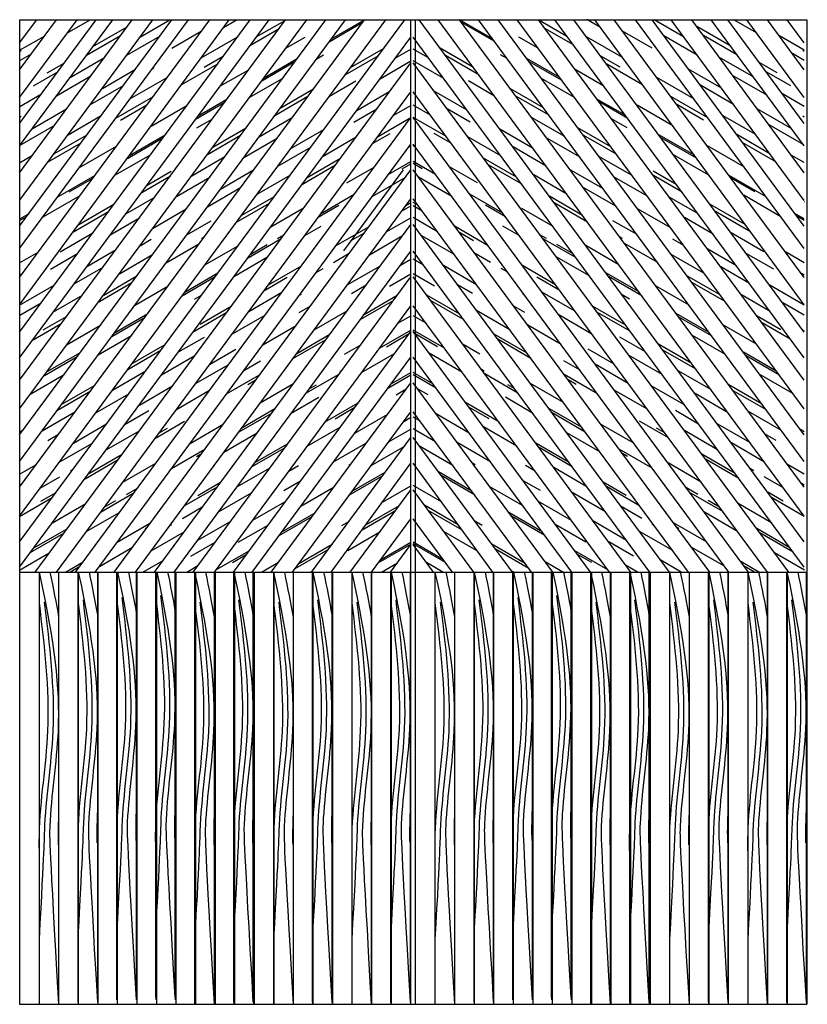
# Model space of a CAD drawing. Header units: millimetres. Extents: x 260.68 to 262.32, y 282.61 to 284.66.
import ezdxf

# ---------------------------------------------------------------- set-up
doc = ezdxf.new("R2010")
doc.units = ezdxf.units.MM
pattern_1 = [(150, (271.63997, 286.074296), (-0.1070805, 0.14981114), [1.143, -0.1524, 0.381, -0.0762]), (150, (271.57125, 286.15796), (0.1166641, 0.0496682), [0.2286, -0.025146, 0.4572, -0.05715]), (150, (271.639357, 286.14944), (-0.3176269, 0.24233406), [0.6096, -0.10668, 0.3048, -0.0762])]
pattern_2 = [(30, (251.34525, 286.074296), (0.1070805, 0.14981114), [1.143, -0.1524, 0.381, -0.0762]), (30, (251.41397, 286.15796), (-0.1166641, 0.0496682), [0.2286, -0.025146, 0.4572, -0.05715]), (30, (251.34586, 286.14944), (0.3176269, 0.24233406), [0.6096, -0.10668, 0.3048, -0.0762])]

msp = doc.modelspace()

# ---------------------------------------------------------------- hatches: boundary and pattern name
h = msp.add_hatch()
h.set_pattern_fill('AR-RROOF', color=256, scale=0.003, angle=30, style=0)
h.set_pattern_definition(pattern_2)
h.paths.add_polyline_path([(261.4901, 284.3515), (261.4901, 284.4053), (260.8324, 283.5143), (260.8721, 283.5143)])
h.paths.add_polyline_path([(261.4901, 284.4606), (261.4901, 284.5143), (260.7519, 283.5143), (260.7915, 283.5143)], flags=17)
h.paths.add_polyline_path([(261.4901, 284.5744), (261.4901, 284.6281), (260.6751, 283.5241), (260.6751, 283.5143), (260.7076, 283.5143)])
h.paths.add_polyline_path([(261.4776, 284.6643), (261.438, 284.6643), (260.6751, 283.6309), (260.6751, 283.5772)])
h = msp.add_hatch()
h.set_pattern_fill('AR-RROOF', color=256, scale=0.003, angle=30, style=0)
h.set_pattern_definition(pattern_2)
h.paths.add_polyline_path([(260.7516, 284.6643), (260.7109, 284.6643), (260.6751, 284.6158), (260.6751, 284.5602)], flags=0)
h.paths.add_polyline_path([(260.8346, 284.6643), (260.7949, 284.6643), (260.6751, 284.502), (260.6751, 284.4483)], flags=16)
h.paths.add_polyline_path([(260.9096, 284.6643), (260.8689, 284.6643), (260.6751, 284.4018), (260.6751, 284.3454)], flags=16)
h.paths.add_polyline_path([(260.9925, 284.6643), (260.9529, 284.6643), (260.6751, 284.288), (260.6751, 284.2343)], flags=16)
h.paths.add_polyline_path([(261.0712, 284.6643), (261.0269, 284.6643), (260.6751, 284.1878), (260.6751, 284.1278)], flags=16)
h.paths.add_polyline_path([(261.1551, 284.6643), (261.1119, 284.6643), (260.6751, 284.0703), (260.6751, 284.014)], flags=16)
h.paths.add_polyline_path([(261.2292, 284.6643), (261.1948, 284.6643), (260.6751, 283.9603), (260.6751, 283.9138)], flags=16)
h.paths.add_polyline_path([(261.3131, 284.6643), (261.2735, 284.6643), (260.6751, 283.8538), (260.6751, 283.8)], flags=17)
h.paths.add_polyline_path([(261.3936, 284.6643), (261.354, 284.6643), (260.6751, 283.7447), (260.6751, 283.6909)])
h = msp.add_hatch()
h.set_pattern_fill('AR-RROOF', color=256, scale=0.003, angle=30, style=0)
h.set_pattern_definition(pattern_1)
h.paths.add_polyline_path([(261.4951, 284.3515), (261.4951, 284.4053), (262.1528, 283.5143), (262.1131, 283.5143)])
h.paths.add_polyline_path([(261.4951, 284.4606), (261.4951, 284.5143), (262.2333, 283.5143), (262.1937, 283.5143)], flags=17)
h.paths.add_polyline_path([(261.4951, 284.5744), (261.4951, 284.6281), (262.3101, 283.5241), (262.3101, 283.5143), (262.2776, 283.5143)])
h.paths.add_polyline_path([(261.5076, 284.6643), (261.5473, 284.6643), (262.3101, 283.6309), (262.3101, 283.5772)])
h = msp.add_hatch()
h.set_pattern_fill('AR-RROOF', color=256, scale=0.003, angle=30, style=0)
h.set_pattern_definition(pattern_1)
h.paths.add_polyline_path([(262.2336, 284.6643), (262.2743, 284.6643), (262.3101, 284.6158), (262.3101, 284.5602)], flags=0)
h.paths.add_polyline_path([(262.1507, 284.6643), (262.1903, 284.6643), (262.3101, 284.502), (262.3101, 284.4483)], flags=16)
h.paths.add_polyline_path([(262.0756, 284.6643), (262.1163, 284.6643), (262.3101, 284.4018), (262.3101, 284.3454)], flags=16)
h.paths.add_polyline_path([(261.9927, 284.6643), (262.0324, 284.6643), (262.3101, 284.288), (262.3101, 284.2343)], flags=16)
h.paths.add_polyline_path([(261.914, 284.6643), (261.9583, 284.6643), (262.3101, 284.1878), (262.3101, 284.1278)], flags=16)
h.paths.add_polyline_path([(261.8301, 284.6643), (261.8733, 284.6643), (262.3101, 284.0703), (262.3101, 284.014)], flags=16)
h.paths.add_polyline_path([(261.7561, 284.6643), (261.7904, 284.6643), (262.3101, 283.9603), (262.3101, 283.9138)], flags=16)
h.paths.add_polyline_path([(261.6721, 284.6643), (261.7118, 284.6643), (262.3101, 283.8538), (262.3101, 283.8)], flags=17)
h.paths.add_polyline_path([(261.5916, 284.6643), (261.6312, 284.6643), (262.3101, 283.7447), (262.3101, 283.6909)])
h = msp.add_hatch()
h.set_pattern_fill('AR-RROOF', color=256, scale=0.003, angle=30, style=0)
h.set_pattern_definition(pattern_2)
h.paths.add_polyline_path([(261.4901, 284.2378), (261.4901, 284.2915), (260.9164, 283.5143), (260.956, 283.5143)])
h = msp.add_hatch()
h.set_pattern_fill('AR-RROOF', color=256, scale=0.003, angle=30, style=0)
h.set_pattern_definition(pattern_1)
h.paths.add_polyline_path([(261.4951, 284.2378), (261.4951, 284.2915), (262.0688, 283.5143), (262.0292, 283.5143)])
h = msp.add_hatch()
h.set_pattern_fill('AR-RROOF', color=256, scale=0.003, angle=30, style=0)
h.set_pattern_definition(pattern_2)
h.paths.add_polyline_path([(261.4901, 283.5715), (261.4901, 283.6252), (261.4082, 283.5143), (261.4479, 283.5143)], flags=17)
h.paths.add_polyline_path([(261.4901, 283.6852), (261.4901, 283.7407), (261.3243, 283.5143), (261.3639, 283.5143)])
h.paths.add_polyline_path([(261.4901, 283.7943), (261.4901, 283.8481), (261.2437, 283.5143), (261.2834, 283.5143)])
h.paths.add_polyline_path([(261.4901, 283.9081), (261.4901, 283.9618), (261.1598, 283.5143), (261.1994, 283.5143)], flags=17)
h.paths.add_polyline_path([(261.4901, 284.015), (261.4901, 284.0687), (261.0809, 283.5143), (261.1205, 283.5143)])
h.paths.add_polyline_path([(261.4901, 284.1287), (261.4901, 284.1824), (260.9969, 283.5143), (261.0366, 283.5143)])
h = msp.add_hatch()
h.set_pattern_fill('AR-RROOF', color=256, scale=0.003, angle=30, style=0)
h.set_pattern_definition(pattern_1)
h.paths.add_polyline_path([(261.4951, 283.5715), (261.4951, 283.6252), (261.577, 283.5143), (261.5373, 283.5143)], flags=17)
h.paths.add_polyline_path([(261.4951, 283.6852), (261.4951, 283.7407), (261.6609, 283.5143), (261.6213, 283.5143)])
h.paths.add_polyline_path([(261.4951, 283.7943), (261.4951, 283.8481), (261.7415, 283.5143), (261.7018, 283.5143)])
h.paths.add_polyline_path([(261.4951, 283.9081), (261.4951, 283.9618), (261.8255, 283.5143), (261.7858, 283.5143)], flags=17)
h.paths.add_polyline_path([(261.4951, 284.015), (261.4951, 284.0687), (261.9043, 283.5143), (261.8647, 283.5143)])
h.paths.add_polyline_path([(261.4951, 284.1287), (261.4951, 284.1824), (261.9883, 283.5143), (261.9487, 283.5143)])

# ---------------------------------------------------------------- linework, layer by layer
for p, q in [((260.6751, 284.4018), (260.8689, 284.6643)), ((260.6751, 284.4483), (260.8346, 284.6643)), ((260.6751, 284.502), (260.7949, 284.6643)), ((260.6751, 284.6158), (260.7109, 284.6643)), ((260.6751, 284.5602), (260.7516, 284.6643)), ((260.6751, 284.3454), (260.9096, 284.6643)), ((260.6751, 284.4018), (260.8689, 284.6643)), ((260.6751, 284.288), (260.9529, 284.6643)), ((260.6751, 284.2343), (260.9925, 284.6643)), ((260.6751, 284.1878), (261.0269, 284.6643)), ((260.6751, 284.1278), (261.0712, 284.6643)), ((260.6751, 283.5772), (261.4776, 284.6643)), ((260.6751, 283.6309), (261.438, 284.6643)), ((260.6751, 283.6909), (261.3936, 284.6643)), ((260.6751, 283.7447), (261.354, 284.6643)), ((260.6751, 283.8), (261.3131, 284.6643)), ((260.6751, 283.8538), (261.2735, 284.6643)), ((260.6751, 283.9138), (261.2292, 284.6643)), ((260.6751, 284.014), (261.1551, 284.6643)), ((260.6751, 283.9603), (261.1948, 284.6643)), ((260.6751, 284.0703), (261.1119, 284.6643)), ((260.6751, 284.1278), (261.0712, 284.6643)), ((260.6751, 284.6643), (260.6751, 282.6143)), ((260.6751, 284.6643), (262.3151, 284.6643)), ((261.4901, 282.6143), (261.4901, 284.6643)), ((261.5001, 282.6143), (261.5001, 284.6643)), ((262.3101, 283.5772), (261.5076, 284.6643)), ((262.3101, 283.6309), (261.5473, 284.6643)), ((262.3101, 283.6909), (261.5916, 284.6643)), ((262.3101, 283.7447), (261.6312, 284.6643)), ((262.3101, 283.8), (261.6721, 284.6643)), ((262.3101, 283.8538), (261.7118, 284.6643)), ((262.3101, 283.9138), (261.7561, 284.6643)), ((262.3101, 283.9603), (261.7904, 284.6643)), ((262.3101, 284.014), (261.8301, 284.6643)), ((262.3101, 284.0703), (261.8733, 284.6643)), ((262.3101, 284.1278), (261.914, 284.6643)), ((262.3101, 284.1278), (261.914, 284.6643)), ((262.3101, 284.1878), (261.9583, 284.6643)), ((262.3101, 284.2343), (261.9927, 284.6643)), ((262.3101, 284.288), (262.0324, 284.6643)), ((262.3101, 284.3454), (262.0756, 284.6643)), ((262.3101, 284.4018), (262.1163, 284.6643)), ((262.3101, 284.4018), (262.1163, 284.6643)), ((262.3101, 284.4483), (262.1507, 284.6643)), ((262.3101, 284.502), (262.1903, 284.6643)), ((262.3101, 284.5602), (262.2336, 284.6643)), ((262.3101, 284.6158), (262.2743, 284.6643)), ((262.3151, 284.6643), (262.3151, 282.6143)), ((260.6751, 283.5241), (261.4901, 284.6281)), ((262.3101, 283.5241), (261.4951, 284.6281)), ((260.7076, 283.5143), (261.4901, 284.5744)), ((262.2776, 283.5143), (261.4951, 284.5744)), ((260.7519, 283.5143), (261.4901, 284.5143)), ((262.2333, 283.5143), (261.4951, 284.5143)), ((260.7915, 283.5143), (261.4901, 284.4606)), ((262.1937, 283.5143), (261.4951, 284.4606)), ((260.8324, 283.5143), (261.4901, 284.4053)), ((262.1528, 283.5143), (261.4951, 284.4053)), ((260.8721, 283.5143), (261.4901, 284.3515)), ((261.3505, 284.1828), (261.4751, 284.3515)), ((261.6196, 284.1828), (261.4951, 284.3515)), ((262.1131, 283.5143), (261.4951, 284.3515)), ((260.9164, 283.5143), (261.4901, 284.2915)), ((262.0688, 283.5143), (261.4951, 284.2915)), ((260.956, 283.5143), (261.4901, 284.2378)), ((262.0292, 283.5143), (261.4951, 284.2378)), ((260.9969, 283.5143), (261.4901, 284.1824)), ((261.9883, 283.5143), (261.4951, 284.1824)), ((261.0366, 283.5143), (261.4901, 284.1287)), ((261.9487, 283.5143), (261.4951, 284.1287)), ((261.0809, 283.5143), (261.4901, 284.0687)), ((261.9043, 283.5143), (261.4951, 284.0687)), ((261.1205, 283.5143), (261.4901, 284.015)), ((261.8647, 283.5143), (261.4951, 284.015)), ((261.1598, 283.5143), (261.4901, 283.9618)), ((261.8255, 283.5143), (261.4951, 283.9618)), ((261.1994, 283.5143), (261.4901, 283.9081)), ((261.7858, 283.5143), (261.4951, 283.9081)), ((261.2437, 283.5143), (261.4901, 283.8481)), ((261.7415, 283.5143), (261.4951, 283.8481)), ((261.2834, 283.5143), (261.4901, 283.7943)), ((261.7018, 283.5143), (261.4951, 283.7943)), ((261.3243, 283.5143), (261.4901, 283.7407)), ((261.6609, 283.5143), (261.4951, 283.7407)), ((261.3639, 283.5143), (261.4901, 283.6852)), ((261.6213, 283.5143), (261.4951, 283.6852)), ((261.4082, 283.5143), (261.4901, 283.6252)), ((261.577, 283.5143), (261.4951, 283.6252)), ((261.4479, 283.5143), (261.4901, 283.5715)), ((261.5373, 283.5143), (261.4951, 283.5715)), ((260.6751, 283.5143), (262.3151, 283.5143)), ((260.7155, 283.5143), (260.7155, 282.6143)), ((260.7562, 283.5143), (260.7562, 282.6143)), ((260.7963, 283.5143), (260.7963, 282.619)), ((260.797, 283.5143), (260.797, 282.6143)), ((260.837, 283.5143), (260.837, 282.619)), ((260.8377, 283.5143), (260.8377, 282.6143)), ((260.8771, 283.5143), (260.8771, 282.6237)), ((260.8785, 283.5143), (260.8785, 282.6143)), ((260.9179, 283.5143), (260.9179, 282.6237)), ((260.9192, 283.5143), (260.9192, 282.6143)), ((260.9579, 283.5143), (260.9579, 282.6284)), ((260.9586, 283.5143), (260.9586, 282.6237)), ((260.96, 283.5143), (260.96, 282.6143)), ((260.9987, 283.5143), (260.9987, 282.6284)), ((260.9994, 283.5143), (260.9994, 282.6237)), ((261.0007, 283.5143), (261.0007, 282.6143)), ((261.0397, 283.5143), (261.0397, 282.6143)), ((261.0415, 283.5143), (261.0415, 282.6143)), ((261.0805, 283.5143), (261.0805, 282.6143)), ((261.0822, 283.5143), (261.0822, 282.6143)), ((261.1205, 283.5143), (261.1205, 282.619)), ((261.1212, 283.5143), (261.1212, 282.6143)), ((261.123, 283.5143), (261.123, 282.6143)), ((261.1613, 283.5143), (261.1613, 282.619)), ((261.162, 283.5143), (261.162, 282.6143)), ((261.1637, 283.5143), (261.1637, 282.6143)), ((261.2041, 283.5143), (261.2041, 282.6143)), ((261.2045, 283.5143), (261.2045, 282.6143)), ((261.2448, 283.5143), (261.2448, 282.6143)), ((261.2452, 283.5143), (261.2452, 282.6143)), ((261.2849, 283.5143), (261.2849, 282.619)), ((261.2856, 283.5143), (261.2856, 282.6143)), ((261.286, 283.5143), (261.286, 282.6143)), ((261.3256, 283.5143), (261.3256, 282.619)), ((261.3263, 283.5143), (261.3263, 282.6143)), ((261.3267, 283.5143), (261.3267, 282.6143)), ((261.3671, 283.5143), (261.3671, 282.6143)), ((261.3675, 283.5143), (261.3675, 282.6143)), ((261.4078, 283.5143), (261.4078, 282.6143)), ((261.4082, 283.5143), (261.4082, 282.6143)), ((261.4479, 283.5143), (261.4479, 282.619)), ((261.4486, 283.5143), (261.4486, 282.6143)), ((261.4494, 283.5143), (261.4494, 282.6143)), ((261.4886, 283.5143), (261.4886, 282.619)), ((261.4893, 283.5143), (261.4893, 282.6143)), ((261.5405, 283.5143), (261.5405, 282.6143)), ((261.5812, 283.5143), (261.5812, 282.6143)), ((261.6213, 283.5143), (261.6213, 282.619)), ((261.622, 283.5143), (261.622, 282.6143)), ((261.662, 283.5143), (261.662, 282.619)), ((261.6627, 283.5143), (261.6627, 282.6143)), ((261.7021, 283.5143), (261.7021, 282.6237)), ((261.7035, 283.5143), (261.7035, 282.6143)), ((261.7429, 283.5143), (261.7429, 282.6237)), ((261.7442, 283.5143), (261.7442, 282.6143)), ((261.7829, 283.5143), (261.7829, 282.6284)), ((261.7836, 283.5143), (261.7836, 282.6237)), ((261.785, 283.5143), (261.785, 282.6143)), ((261.8237, 283.5143), (261.8237, 282.6284)), ((261.8244, 283.5143), (261.8244, 282.6237)), ((261.8257, 283.5143), (261.8257, 282.6143)), ((261.8647, 283.5143), (261.8647, 282.6143)), ((261.8665, 283.5143), (261.8665, 282.6143)), ((261.9055, 283.5143), (261.9055, 282.6143)), ((261.9072, 283.5143), (261.9072, 282.6143)), ((261.9455, 283.5143), (261.9455, 282.619)), ((261.9462, 283.5143), (261.9462, 282.6143)), ((261.948, 283.5143), (261.948, 282.6143)), ((261.9863, 283.5143), (261.9863, 282.619)), ((261.987, 283.5143), (261.987, 282.6143)), ((261.9887, 283.5143), (261.9887, 282.6143)), ((262.0291, 283.5143), (262.0291, 282.6143)), ((262.0295, 283.5143), (262.0295, 282.6143)), ((262.0698, 283.5143), (262.0698, 282.6143)), ((262.0702, 283.5143), (262.0702, 282.6143)), ((262.1099, 283.5143), (262.1099, 282.619)), ((262.1106, 283.5143), (262.1106, 282.6143)), ((262.111, 283.5143), (262.111, 282.6143)), ((262.1506, 283.5143), (262.1506, 282.619)), ((262.1513, 283.5143), (262.1513, 282.6143)), ((262.1517, 283.5143), (262.1517, 282.6143)), ((262.1921, 283.5143), (262.1921, 282.6143)), ((262.1925, 283.5143), (262.1925, 282.6143)), ((262.2328, 283.5143), (262.2328, 282.6143)), ((262.2332, 283.5143), (262.2332, 282.6143)), ((262.2729, 283.5143), (262.2729, 282.619)), ((262.2736, 283.5143), (262.2736, 282.6143)), ((262.2744, 283.5143), (262.2744, 282.6143)), ((262.3136, 283.5143), (262.3136, 282.619)), ((262.3143, 283.5143), (262.3143, 282.6143)), ((260.6751, 282.6143), (262.3151, 282.6143))]:
    msp.add_line(p, q)
for points, knots in [([(260.7155, 283.5143), (260.7479, 283.3644), (260.759, 283.2747), (260.752, 283.1158), (260.7407, 283.0496), (260.7369, 282.9654), (260.7369, 282.9461), (260.7562, 282.6143)], [0, 0, 0, 0, 0.2659955, 0.2659955, 0.4657205, 0.4657205, 0.5258251, 0.5258251, 0.5258251, 0.5258251]), ([(260.7973, 283.5143), (260.8289, 283.3672), (260.8398, 283.2784), (260.8329, 283.1205), (260.8216, 283.0543), (260.8177, 282.9701), (260.8178, 282.9508), (260.837, 282.619)], [0.0027895, 0.0027895, 0.0027895, 0.0027895, 0.2659955, 0.2659955, 0.4657205, 0.4657205, 0.5258251, 0.5258251, 0.5258251, 0.5258251]), ([(260.8791, 283.5143), (260.91, 283.37), (260.9205, 283.2822), (260.9137, 283.1252), (260.9024, 283.059), (260.8985, 282.9748), (260.8986, 282.9555), (260.9179, 282.6237)], [0.0056026, 0.0056026, 0.0056026, 0.0056026, 0.2659955, 0.2659955, 0.4657205, 0.4657205, 0.5258251, 0.5258251, 0.5258251, 0.5258251]), ([(260.961, 283.5143), (260.991, 283.3728), (261.0013, 283.2859), (260.9945, 283.1299), (260.9832, 283.0637), (260.9793, 282.9795), (260.9794, 282.9601), (260.9987, 282.6284)], [0.0084396, 0.0084396, 0.0084396, 0.0084396, 0.2659955, 0.2659955, 0.4657205, 0.4657205, 0.5258251, 0.5258251, 0.5258251, 0.5258251]), ([(261.0397, 283.5143), (261.0721, 283.3644), (261.0832, 283.2747), (261.0763, 283.1158), (261.065, 283.0496), (261.0611, 282.9654), (261.0612, 282.9461), (261.0805, 282.6143)], [0, 0, 0, 0, 0.2659955, 0.2659955, 0.4657205, 0.4657205, 0.5258251, 0.5258251, 0.5258251, 0.5258251]), ([(261.1215, 283.5143), (261.1531, 283.3672), (261.164, 283.2784), (261.1571, 283.1205), (261.1458, 283.0543), (261.1419, 282.9701), (261.142, 282.9508), (261.1613, 282.619)], [0.0027895, 0.0027895, 0.0027895, 0.0027895, 0.2659955, 0.2659955, 0.4657205, 0.4657205, 0.5258251, 0.5258251, 0.5258251, 0.5258251]), ([(261.2041, 283.5143), (261.2364, 283.3644), (261.2476, 283.2747), (261.2406, 283.1158), (261.2293, 283.0496), (261.2254, 282.9654), (261.2255, 282.9461), (261.2448, 282.6143)], [0, 0, 0, 0, 0.2659955, 0.2659955, 0.4657205, 0.4657205, 0.5258251, 0.5258251, 0.5258251, 0.5258251]), ([(261.2859, 283.5143), (261.3175, 283.3672), (261.3283, 283.2784), (261.3215, 283.1205), (261.3102, 283.0543), (261.3063, 282.9701), (261.3064, 282.9508), (261.3256, 282.619)], [0.0027895, 0.0027895, 0.0027895, 0.0027895, 0.2659955, 0.2659955, 0.4657205, 0.4657205, 0.5258251, 0.5258251, 0.5258251, 0.5258251]), ([(261.3671, 283.5143), (261.3994, 283.3644), (261.4106, 283.2747), (261.4036, 283.1158), (261.3923, 283.0496), (261.3884, 282.9654), (261.3885, 282.9461), (261.4078, 282.6143)], [0, 0, 0, 0, 0.2659955, 0.2659955, 0.4657205, 0.4657205, 0.5258251, 0.5258251, 0.5258251, 0.5258251]), ([(261.4489, 283.5143), (261.4805, 283.3672), (261.4913, 283.2784), (261.4845, 283.1205), (261.4732, 283.0543), (261.4693, 282.9701), (261.4694, 282.9508), (261.4886, 282.619)], [0.0027895, 0.0027895, 0.0027895, 0.0027895, 0.2659955, 0.2659955, 0.4657205, 0.4657205, 0.5258251, 0.5258251, 0.5258251, 0.5258251]), ([(261.5405, 283.5143), (261.5729, 283.3644), (261.584, 283.2747), (261.577, 283.1158), (261.5657, 283.0496), (261.5619, 282.9654), (261.5619, 282.9461), (261.5812, 282.6143)], [0, 0, 0, 0, 0.2659955, 0.2659955, 0.4657205, 0.4657205, 0.5258251, 0.5258251, 0.5258251, 0.5258251]), ([(261.6223, 283.5143), (261.6539, 283.3672), (261.6648, 283.2784), (261.6579, 283.1205), (261.6466, 283.0543), (261.6427, 282.9701), (261.6428, 282.9508), (261.662, 282.619)], [0.0027895, 0.0027895, 0.0027895, 0.0027895, 0.2659955, 0.2659955, 0.4657205, 0.4657205, 0.5258251, 0.5258251, 0.5258251, 0.5258251]), ([(261.7041, 283.5143), (261.735, 283.37), (261.7455, 283.2822), (261.7387, 283.1252), (261.7274, 283.059), (261.7235, 282.9748), (261.7236, 282.9555), (261.7429, 282.6237)], [0.0056026, 0.0056026, 0.0056026, 0.0056026, 0.2659955, 0.2659955, 0.4657205, 0.4657205, 0.5258251, 0.5258251, 0.5258251, 0.5258251]), ([(261.786, 283.5143), (261.816, 283.3728), (261.8263, 283.2859), (261.8195, 283.1299), (261.8082, 283.0637), (261.8043, 282.9795), (261.8044, 282.9601), (261.8237, 282.6284)], [0.0084396, 0.0084396, 0.0084396, 0.0084396, 0.2659955, 0.2659955, 0.4657205, 0.4657205, 0.5258251, 0.5258251, 0.5258251, 0.5258251]), ([(261.8647, 283.5143), (261.8971, 283.3644), (261.9082, 283.2747), (261.9013, 283.1158), (261.89, 283.0496), (261.8861, 282.9654), (261.8862, 282.9461), (261.9055, 282.6143)], [0, 0, 0, 0, 0.2659955, 0.2659955, 0.4657205, 0.4657205, 0.5258251, 0.5258251, 0.5258251, 0.5258251]), ([(261.9465, 283.5143), (261.9781, 283.3672), (261.989, 283.2784), (261.9821, 283.1205), (261.9708, 283.0543), (261.9669, 282.9701), (261.967, 282.9508), (261.9863, 282.619)], [0.0027895, 0.0027895, 0.0027895, 0.0027895, 0.2659955, 0.2659955, 0.4657205, 0.4657205, 0.5258251, 0.5258251, 0.5258251, 0.5258251]), ([(262.0291, 283.5143), (262.0614, 283.3644), (262.0726, 283.2747), (262.0656, 283.1158), (262.0543, 283.0496), (262.0504, 282.9654), (262.0505, 282.9461), (262.0698, 282.6143)], [0, 0, 0, 0, 0.2659955, 0.2659955, 0.4657205, 0.4657205, 0.5258251, 0.5258251, 0.5258251, 0.5258251]), ([(262.1109, 283.5143), (262.1425, 283.3672), (262.1533, 283.2784), (262.1465, 283.1205), (262.1352, 283.0543), (262.1313, 282.9701), (262.1314, 282.9508), (262.1506, 282.619)], [0.0027895, 0.0027895, 0.0027895, 0.0027895, 0.2659955, 0.2659955, 0.4657205, 0.4657205, 0.5258251, 0.5258251, 0.5258251, 0.5258251]), ([(262.1921, 283.5143), (262.2244, 283.3644), (262.2356, 283.2747), (262.2286, 283.1158), (262.2173, 283.0496), (262.2134, 282.9654), (262.2135, 282.9461), (262.2328, 282.6143)], [0, 0, 0, 0, 0.2659955, 0.2659955, 0.4657205, 0.4657205, 0.5258251, 0.5258251, 0.5258251, 0.5258251]), ([(262.2739, 283.5143), (262.3055, 283.3672), (262.3163, 283.2784), (262.3095, 283.1205), (262.2982, 283.0543), (262.2943, 282.9701), (262.2944, 282.9508), (262.3136, 282.619)], [0.0027895, 0.0027895, 0.0027895, 0.0027895, 0.2659955, 0.2659955, 0.4657205, 0.4657205, 0.5258251, 0.5258251, 0.5258251, 0.5258251]), ([(260.8071, 283.4563), (260.818, 283.3673), (260.829, 283.2778), (260.8218, 283.1173), (260.8095, 283.0481), (260.8068, 282.9633), (260.807, 282.947), (260.7963, 282.7541)], [0, 0, 0, 0, 0.2673409, 0.2673409, 0.4765523, 0.4765523, 0.5258251, 0.5258251, 0.5258251, 0.5258251]), ([(260.8879, 283.461), (260.8988, 283.372), (260.9098, 283.2824), (260.9026, 283.122), (260.8903, 283.0527), (260.8876, 282.968), (260.8878, 282.9517), (260.8771, 282.7588)], [0, 0, 0, 0, 0.2673409, 0.2673409, 0.4765523, 0.4765523, 0.5258251, 0.5258251, 0.5258251, 0.5258251]), ([(260.9687, 283.4657), (260.9796, 283.3767), (260.9907, 283.2871), (260.9834, 283.1267), (260.9712, 283.0574), (260.9685, 282.9727), (260.9686, 282.9564), (260.9579, 282.7634)], [0, 0, 0, 0, 0.2673409, 0.2673409, 0.4765523, 0.4765523, 0.5258251, 0.5258251, 0.5258251, 0.5258251]), ([(261.1313, 283.4563), (261.1422, 283.3673), (261.1533, 283.2778), (261.146, 283.1173), (261.1337, 283.0481), (261.1311, 282.9633), (261.1312, 282.947), (261.1205, 282.7541)], [0, 0, 0, 0, 0.2673409, 0.2673409, 0.4765523, 0.4765523, 0.5258251, 0.5258251, 0.5258251, 0.5258251]), ([(261.2956, 283.4563), (261.3066, 283.3673), (261.3176, 283.2778), (261.3103, 283.1173), (261.2981, 283.0481), (261.2954, 282.9633), (261.2956, 282.947), (261.2849, 282.7541)], [0, 0, 0, 0, 0.2673409, 0.2673409, 0.4765523, 0.4765523, 0.5258251, 0.5258251, 0.5258251, 0.5258251]), ([(261.4586, 283.4563), (261.4696, 283.3673), (261.4806, 283.2778), (261.4733, 283.1173), (261.4611, 283.0481), (261.4584, 282.9633), (261.4586, 282.947), (261.4479, 282.7541)], [0, 0, 0, 0, 0.2673409, 0.2673409, 0.4765523, 0.4765523, 0.5258251, 0.5258251, 0.5258251, 0.5258251]), ([(261.6321, 283.4563), (261.643, 283.3673), (261.654, 283.2778), (261.6468, 283.1173), (261.6345, 283.0481), (261.6318, 282.9633), (261.632, 282.947), (261.6213, 282.7541)], [0, 0, 0, 0, 0.2673409, 0.2673409, 0.4765523, 0.4765523, 0.5258251, 0.5258251, 0.5258251, 0.5258251]), ([(261.7129, 283.461), (261.7238, 283.372), (261.7348, 283.2824), (261.7276, 283.122), (261.7153, 283.0527), (261.7126, 282.968), (261.7128, 282.9517), (261.7021, 282.7588)], [0, 0, 0, 0, 0.2673409, 0.2673409, 0.4765523, 0.4765523, 0.5258251, 0.5258251, 0.5258251, 0.5258251]), ([(261.7937, 283.4657), (261.8046, 283.3767), (261.8157, 283.2871), (261.8084, 283.1267), (261.7962, 283.0574), (261.7935, 282.9727), (261.7936, 282.9564), (261.7829, 282.7634)], [0, 0, 0, 0, 0.2673409, 0.2673409, 0.4765523, 0.4765523, 0.5258251, 0.5258251, 0.5258251, 0.5258251]), ([(261.9563, 283.4563), (261.9672, 283.3673), (261.9783, 283.2778), (261.971, 283.1173), (261.9587, 283.0481), (261.9561, 282.9633), (261.9562, 282.947), (261.9455, 282.7541)], [0, 0, 0, 0, 0.2673409, 0.2673409, 0.4765523, 0.4765523, 0.5258251, 0.5258251, 0.5258251, 0.5258251]), ([(262.1206, 283.4563), (262.1316, 283.3673), (262.1426, 283.2778), (262.1353, 283.1173), (262.1231, 283.0481), (262.1204, 282.9633), (262.1206, 282.947), (262.1099, 282.7541)], [0, 0, 0, 0, 0.2673409, 0.2673409, 0.4765523, 0.4765523, 0.5258251, 0.5258251, 0.5258251, 0.5258251]), ([(262.2836, 283.4563), (262.2946, 283.3673), (262.3056, 283.2778), (262.2983, 283.1173), (262.2861, 283.0481), (262.2834, 282.9633), (262.2836, 282.947), (262.2729, 282.7541)], [0, 0, 0, 0, 0.2673409, 0.2673409, 0.4765523, 0.4765523, 0.5258251, 0.5258251, 0.5258251, 0.5258251]), ([(260.7262, 283.4516), (260.7372, 283.3626), (260.7482, 283.2731), (260.7409, 283.1127), (260.7287, 283.0434), (260.726, 282.9586), (260.7261, 282.9423), (260.7155, 282.7494)], [0, 0, 0, 0, 0.2673409, 0.2673409, 0.4765523, 0.4765523, 0.5258251, 0.5258251, 0.5258251, 0.5258251]), ([(261.0505, 283.4516), (261.0614, 283.3626), (261.0724, 283.2731), (261.0652, 283.1127), (261.0529, 283.0434), (261.0502, 282.9586), (261.0504, 282.9423), (261.0397, 282.7494)], [0, 0, 0, 0, 0.2673409, 0.2673409, 0.4765523, 0.4765523, 0.5258251, 0.5258251, 0.5258251, 0.5258251]), ([(261.2148, 283.4516), (261.2257, 283.3626), (261.2368, 283.2731), (261.2295, 283.1127), (261.2173, 283.0434), (261.2146, 282.9586), (261.2147, 282.9423), (261.2041, 282.7494)], [0, 0, 0, 0, 0.2673409, 0.2673409, 0.4765523, 0.4765523, 0.5258251, 0.5258251, 0.5258251, 0.5258251]), ([(261.3778, 283.4516), (261.3887, 283.3626), (261.3998, 283.2731), (261.3925, 283.1127), (261.3803, 283.0434), (261.3776, 282.9586), (261.3777, 282.9423), (261.3671, 282.7494)], [0, 0, 0, 0, 0.2673409, 0.2673409, 0.4765523, 0.4765523, 0.5258251, 0.5258251, 0.5258251, 0.5258251]), ([(261.5512, 283.4516), (261.5622, 283.3626), (261.5732, 283.2731), (261.5659, 283.1127), (261.5537, 283.0434), (261.551, 282.9586), (261.5511, 282.9423), (261.5405, 282.7494)], [0, 0, 0, 0, 0.2673409, 0.2673409, 0.4765523, 0.4765523, 0.5258251, 0.5258251, 0.5258251, 0.5258251]), ([(261.8755, 283.4516), (261.8864, 283.3626), (261.8974, 283.2731), (261.8902, 283.1127), (261.8779, 283.0434), (261.8752, 282.9586), (261.8754, 282.9423), (261.8647, 282.7494)], [0, 0, 0, 0, 0.2673409, 0.2673409, 0.4765523, 0.4765523, 0.5258251, 0.5258251, 0.5258251, 0.5258251]), ([(262.0398, 283.4516), (262.0507, 283.3626), (262.0618, 283.2731), (262.0545, 283.1127), (262.0423, 283.0434), (262.0396, 282.9586), (262.0397, 282.9423), (262.0291, 282.7494)], [0, 0, 0, 0, 0.2673409, 0.2673409, 0.4765523, 0.4765523, 0.5258251, 0.5258251, 0.5258251, 0.5258251]), ([(262.2028, 283.4516), (262.2137, 283.3626), (262.2248, 283.2731), (262.2175, 283.1127), (262.2053, 283.0434), (262.2026, 282.9586), (262.2027, 282.9423), (262.1921, 282.7494)], [0, 0, 0, 0, 0.2673409, 0.2673409, 0.4765523, 0.4765523, 0.5258251, 0.5258251, 0.5258251, 0.5258251]), ([(260.9987, 283.0232), (260.9986, 283.0218), (260.9985, 283.0204), (260.9976, 282.9996), (260.9977, 282.9802), (260.9979, 282.9602)], [0.46141317, 0.46141317, 0.46141317, 0.46141317, 0.46572051, 0.46572051, 0.52582511, 0.52582511, 0.52582511, 0.52582511]), ([(261.8237, 283.0232), (261.8236, 283.0218), (261.8235, 283.0204), (261.8226, 282.9996), (261.8227, 282.9802), (261.8229, 282.9602)], [0.46141317, 0.46141317, 0.46141317, 0.46141317, 0.46572051, 0.46572051, 0.52582511, 0.52582511, 0.52582511, 0.52582511]), ([(260.7562, 283.0091), (260.7562, 283.0077), (260.7561, 283.0064), (260.7551, 282.9855), (260.7552, 282.9661), (260.7554, 282.9461)], [0.46141317, 0.46141317, 0.46141317, 0.46141317, 0.46572051, 0.46572051, 0.52582511, 0.52582511, 0.52582511, 0.52582511]), ([(260.837, 283.0138), (260.837, 283.0124), (260.8369, 283.011), (260.8359, 282.9902), (260.836, 282.9708), (260.8362, 282.9508)], [0.46141317, 0.46141317, 0.46141317, 0.46141317, 0.46572051, 0.46572051, 0.52582511, 0.52582511, 0.52582511, 0.52582511]), ([(260.9179, 283.0185), (260.9178, 283.0171), (260.9177, 283.0157), (260.9168, 282.9949), (260.9168, 282.9755), (260.9171, 282.9555)], [0.46141317, 0.46141317, 0.46141317, 0.46141317, 0.46572051, 0.46572051, 0.52582511, 0.52582511, 0.52582511, 0.52582511]), ([(261.0805, 283.0091), (261.0804, 283.0077), (261.0803, 283.0064), (261.0794, 282.9855), (261.0794, 282.9661), (261.0796, 282.9461)], [0.46141317, 0.46141317, 0.46141317, 0.46141317, 0.46572051, 0.46572051, 0.52582511, 0.52582511, 0.52582511, 0.52582511]), ([(261.1613, 283.0138), (261.1612, 283.0124), (261.1611, 283.011), (261.1602, 282.9902), (261.1603, 282.9708), (261.1605, 282.9508)], [0.46141317, 0.46141317, 0.46141317, 0.46141317, 0.46572051, 0.46572051, 0.52582511, 0.52582511, 0.52582511, 0.52582511]), ([(261.2448, 283.0091), (261.2447, 283.0077), (261.2447, 283.0064), (261.2437, 282.9855), (261.2438, 282.9661), (261.244, 282.9461)], [0.46141317, 0.46141317, 0.46141317, 0.46141317, 0.46572051, 0.46572051, 0.52582511, 0.52582511, 0.52582511, 0.52582511]), ([(261.3256, 283.0138), (261.3256, 283.0124), (261.3255, 283.011), (261.3245, 282.9902), (261.3246, 282.9708), (261.3248, 282.9508)], [0.46141317, 0.46141317, 0.46141317, 0.46141317, 0.46572051, 0.46572051, 0.52582511, 0.52582511, 0.52582511, 0.52582511]), ([(261.4078, 283.0091), (261.4077, 283.0077), (261.4077, 283.0064), (261.4067, 282.9855), (261.4068, 282.9661), (261.407, 282.9461)], [0.46141317, 0.46141317, 0.46141317, 0.46141317, 0.46572051, 0.46572051, 0.52582511, 0.52582511, 0.52582511, 0.52582511]), ([(261.4886, 283.0138), (261.4886, 283.0124), (261.4885, 283.011), (261.4875, 282.9902), (261.4876, 282.9708), (261.4878, 282.9508)], [0.46141317, 0.46141317, 0.46141317, 0.46141317, 0.46572051, 0.46572051, 0.52582511, 0.52582511, 0.52582511, 0.52582511]), ([(261.5812, 283.0091), (261.5812, 283.0077), (261.5811, 283.0064), (261.5801, 282.9855), (261.5802, 282.9661), (261.5804, 282.9461)], [0.46141317, 0.46141317, 0.46141317, 0.46141317, 0.46572051, 0.46572051, 0.52582511, 0.52582511, 0.52582511, 0.52582511]), ([(261.662, 283.0138), (261.662, 283.0124), (261.6619, 283.011), (261.6609, 282.9902), (261.661, 282.9708), (261.6612, 282.9508)], [0.46141317, 0.46141317, 0.46141317, 0.46141317, 0.46572051, 0.46572051, 0.52582511, 0.52582511, 0.52582511, 0.52582511]), ([(261.7429, 283.0185), (261.7428, 283.0171), (261.7427, 283.0157), (261.7418, 282.9949), (261.7418, 282.9755), (261.7421, 282.9555)], [0.46141317, 0.46141317, 0.46141317, 0.46141317, 0.46572051, 0.46572051, 0.52582511, 0.52582511, 0.52582511, 0.52582511]), ([(261.9055, 283.0091), (261.9054, 283.0077), (261.9053, 283.0064), (261.9044, 282.9855), (261.9044, 282.9661), (261.9046, 282.9461)], [0.46141317, 0.46141317, 0.46141317, 0.46141317, 0.46572051, 0.46572051, 0.52582511, 0.52582511, 0.52582511, 0.52582511]), ([(261.9863, 283.0138), (261.9862, 283.0124), (261.9861, 283.011), (261.9852, 282.9902), (261.9853, 282.9708), (261.9855, 282.9508)], [0.46141317, 0.46141317, 0.46141317, 0.46141317, 0.46572051, 0.46572051, 0.52582511, 0.52582511, 0.52582511, 0.52582511]), ([(262.0698, 283.0091), (262.0697, 283.0077), (262.0697, 283.0064), (262.0687, 282.9855), (262.0688, 282.9661), (262.069, 282.9461)], [0.46141317, 0.46141317, 0.46141317, 0.46141317, 0.46572051, 0.46572051, 0.52582511, 0.52582511, 0.52582511, 0.52582511]), ([(262.1506, 283.0138), (262.1506, 283.0124), (262.1505, 283.011), (262.1495, 282.9902), (262.1496, 282.9708), (262.1498, 282.9508)], [0.46141317, 0.46141317, 0.46141317, 0.46141317, 0.46572051, 0.46572051, 0.52582511, 0.52582511, 0.52582511, 0.52582511]), ([(262.2328, 283.0091), (262.2327, 283.0077), (262.2327, 283.0064), (262.2317, 282.9855), (262.2318, 282.9661), (262.232, 282.9461)], [0.46141317, 0.46141317, 0.46141317, 0.46141317, 0.46572051, 0.46572051, 0.52582511, 0.52582511, 0.52582511, 0.52582511]), ([(262.3136, 283.0138), (262.3136, 283.0124), (262.3135, 283.011), (262.3125, 282.9902), (262.3126, 282.9708), (262.3128, 282.9508)], [0.46141317, 0.46141317, 0.46141317, 0.46141317, 0.46572051, 0.46572051, 0.52582511, 0.52582511, 0.52582511, 0.52582511])]:
    msp.add_open_spline(points, degree=3, knots=knots)
for points in [[(260.738, 283.5143), (260.7452, 283.48), (260.7513, 283.449), (260.7562, 283.4204)], [(260.8198, 283.5143), (260.8266, 283.4819), (260.8323, 283.4524), (260.837, 283.4251)], [(260.9016, 283.5143), (260.908, 283.4837), (260.9134, 283.4558), (260.9179, 283.4298)], [(260.9834, 283.5143), (260.9894, 283.4855), (260.9944, 283.4591), (260.9987, 283.4345)], [(261.0623, 283.5143), (261.0695, 283.48), (261.0755, 283.449), (261.0805, 283.4204)], [(261.1441, 283.5143), (261.1508, 283.4819), (261.1566, 283.4524), (261.1613, 283.4251)], [(261.2266, 283.5143), (261.2338, 283.48), (261.2399, 283.449), (261.2448, 283.4204)], [(261.3084, 283.5143), (261.3152, 283.4819), (261.3209, 283.4524), (261.3256, 283.4251)], [(261.3896, 283.5143), (261.3968, 283.48), (261.4029, 283.449), (261.4078, 283.4204)], [(261.4714, 283.5143), (261.4782, 283.4819), (261.4839, 283.4524), (261.4886, 283.4251)], [(261.563, 283.5143), (261.5702, 283.48), (261.5763, 283.449), (261.5812, 283.4204)], [(261.6448, 283.5143), (261.6516, 283.4819), (261.6573, 283.4524), (261.662, 283.4251)], [(261.7266, 283.5143), (261.733, 283.4837), (261.7384, 283.4558), (261.7429, 283.4298)], [(261.8084, 283.5143), (261.8144, 283.4855), (261.8194, 283.4591), (261.8237, 283.4345)], [(261.8873, 283.5143), (261.8945, 283.48), (261.9005, 283.449), (261.9055, 283.4204)], [(261.9691, 283.5143), (261.9758, 283.4819), (261.9816, 283.4524), (261.9863, 283.4251)], [(262.0516, 283.5143), (262.0588, 283.48), (262.0649, 283.449), (262.0698, 283.4204)], [(262.1334, 283.5143), (262.1402, 283.4819), (262.1459, 283.4524), (262.1506, 283.4251)], [(262.2146, 283.5143), (262.2218, 283.48), (262.2279, 283.449), (262.2328, 283.4204)], [(262.2964, 283.5143), (262.3032, 283.4819), (262.3089, 283.4524), (262.3136, 283.4251)]]:
    msp.add_open_spline(points, degree=3)
for points in [[(260.7963, 283.455), (260.8141, 283.1886), (260.7963, 282.9718), (260.7963, 282.9305)], [(260.8771, 283.4597), (260.895, 283.1933), (260.8771, 282.9765), (260.8771, 282.9352)], [(260.9579, 283.4644), (260.9758, 283.198), (260.9579, 282.9812), (260.9579, 282.9399)], [(261.1205, 283.455), (261.1384, 283.1886), (261.1205, 282.9718), (261.1205, 282.9305)], [(261.2849, 283.455), (261.3027, 283.1886), (261.2849, 282.9718), (261.2849, 282.9305)], [(261.4479, 283.455), (261.4657, 283.1886), (261.4479, 282.9718), (261.4479, 282.9305)], [(261.6213, 283.455), (261.6391, 283.1886), (261.6213, 282.9718), (261.6213, 282.9305)], [(261.7021, 283.4597), (261.72, 283.1933), (261.7021, 282.9765), (261.7021, 282.9352)], [(261.7829, 283.4644), (261.8008, 283.198), (261.7829, 282.9812), (261.7829, 282.9399)], [(261.9455, 283.455), (261.9634, 283.1886), (261.9455, 282.9718), (261.9455, 282.9305)], [(262.1099, 283.455), (262.1277, 283.1886), (262.1099, 282.9718), (262.1099, 282.9305)], [(262.2729, 283.455), (262.2907, 283.1886), (262.2729, 282.9718), (262.2729, 282.9305)], [(260.7155, 283.4503), (260.7333, 283.1839), (260.7155, 282.9671), (260.7155, 282.9258)], [(261.0397, 283.4503), (261.0576, 283.1839), (261.0397, 282.9671), (261.0397, 282.9258)], [(261.2041, 283.4503), (261.2219, 283.1839), (261.2041, 282.9671), (261.2041, 282.9258)], [(261.3671, 283.4503), (261.3849, 283.1839), (261.3671, 282.9671), (261.3671, 282.9258)], [(261.5405, 283.4503), (261.5583, 283.1839), (261.5405, 282.9671), (261.5405, 282.9258)], [(261.8647, 283.4503), (261.8826, 283.1839), (261.8647, 282.9671), (261.8647, 282.9258)], [(262.0291, 283.4503), (262.0469, 283.1839), (262.0291, 282.9671), (262.0291, 282.9258)], [(262.1921, 283.4503), (262.2099, 283.1839), (262.1921, 282.9671), (262.1921, 282.9258)]]:
    msp.add_spline(points, degree=3)

doc.saveas('drawing.dxf')
